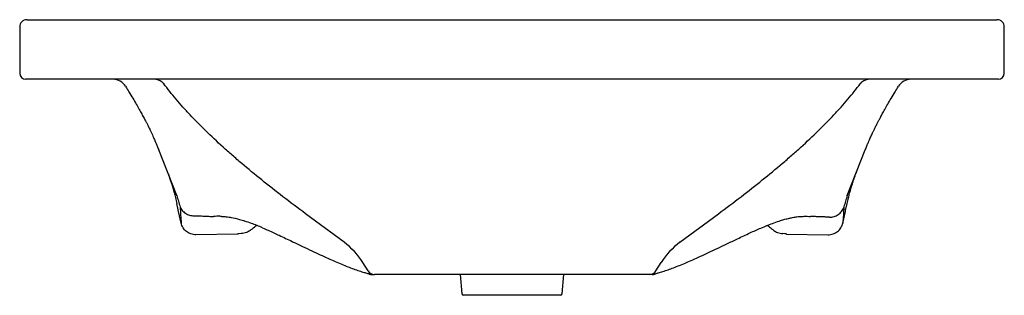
# Model space of a CAD drawing. Header units: millimetres. Extents: x 3879.271 to 3879.931, y 2377.298 to 2377.483.
import ezdxf

# ---------------------------------------------------------------- set-up
doc = ezdxf.new("R2010")
doc.units = ezdxf.units.MM
doc.layers.add('SANINDUSA', color=3, linetype='Continuous')

msp = doc.modelspace()

# ---------------------------------------------------------------- linework, layer by layer
at = {"layer": 'SANINDUSA'}
for p, q in [((3879.27553, 2377.48275), (3879.92553, 2377.48275)), ((3879.27053, 2377.47775), (3879.27053, 2377.44675)), ((3879.93053, 2377.44675), (3879.93053, 2377.47775)), ((3879.92653, 2377.44275), (3879.27453, 2377.44275)), ((3879.3758, 2377.36473), (3879.36369, 2377.3954)), ((3879.82526, 2377.36473), (3879.83737, 2377.3954)), ((3879.82414, 2377.35471), (3879.82515, 2377.3593)), ((3879.48794, 2377.33338), (3879.46218, 2377.35249)), ((3879.71313, 2377.33338), (3879.73888, 2377.35249)), ((3879.8223, 2377.34629), (3879.82361, 2377.35228)), ((3879.41651, 2377.3389), (3879.38871, 2377.33843)), ((3879.41673, 2377.33893), (3879.41651, 2377.3389)), ((3879.78433, 2377.33893), (3879.78455, 2377.3389)), ((3879.78455, 2377.3389), (3879.81235, 2377.33843)), ((3879.50406, 2377.3141), (3879.50054, 2377.31973)), ((3879.697, 2377.3141), (3879.70052, 2377.31973)), ((3879.69276, 2377.31175), (3879.5083, 2377.31175)), ((3879.56581, 2377.31175), (3879.56695, 2377.29866)), ((3879.63411, 2377.29866), (3879.63526, 2377.31175)), ((3879.63311, 2377.29775), (3879.56795, 2377.29775))]:
    msp.add_line(p, q, dxfattribs=at)
at = {"layer": 'SANINDUSA', "flags": 128}
for points in [[(3879.37877, 2377.34629), (3879.37705, 2377.3541), (3879.37685, 2377.35502), (3879.37591, 2377.3593)], [(3879.8223, 2377.34629), (3879.82401, 2377.3541), (3879.82414, 2377.35471)]]:
    msp.add_lwpolyline(points, dxfattribs=at)
at = {"layer": 'SANINDUSA'}
for centre, radius, start, end in [((3879.27553, 2377.47775), 0.005, 90, 180), ((3879.92553, 2377.47775), 0.005, 0, 90), ((3879.27453, 2377.44675), 0.004, 180, 270), ((3879.92653, 2377.44675), 0.004, 270, 0), ((3879.33301, 2377.43275), 0.01, 31.90919, 89.9995), ((3879.36054, 2377.43415), 0.00859, 50.43446, 89.70202), ((3879.84052, 2377.43415), 0.00859, 90.29798, 129.56554), ((3879.86805, 2377.43275), 0.01, 90.0005, 148.15384), ((3879.59068, 2377.1265), 0.27125, 127.19143, 127.64353), ((3879.59068, 2377.1265), 0.27125, 126.46051, 127.19143), ((3879.61038, 2377.1265), 0.27125, 52.80857, 53.53949), ((3879.61038, 2377.1265), 0.27125, 52.35647, 52.80857), ((3879.45814, 2377.29323), 0.05, 32.00538, 53.42697), ((3879.74292, 2377.29323), 0.05, 126.57303, 147.99462), ((3879.5083, 2377.31675), 0.005, 212.00538, 270), ((3879.69276, 2377.31675), 0.005, 270, 327.99462), ((3879.50657, 2377.31675), 0.005, 249.97984, 270), ((3879.69449, 2377.31675), 0.005, 270, 290.02016), ((3879.56795, 2377.29875), 0.001, 185, 270), ((3879.63311, 2377.29875), 0.001, 270, 355)]:
    msp.add_arc(centre, radius, start, end, dxfattribs=at)
for centre, major_axis, start_param, end_param in [((3879.42099, 2377.3385), (0.00609, 0.00012), 1.918684, 2.341335), ((3879.78007, 2377.3385), (0.00609, -0.00012), 0.800257, 1.222908)]:
    msp.add_ellipse(centre, major_axis=major_axis, ratio=0.118133, start_param=start_param, end_param=end_param, dxfattribs=at)
for points, knots in [([(3879.36601, 2377.44078), (3879.36614, 2377.44069), (3879.36626, 2377.4406), (3879.36649, 2377.44042), (3879.3666, 2377.44033), (3879.36679, 2377.44015), (3879.36687, 2377.44006), (3879.36704, 2377.43989), (3879.36711, 2377.43981), (3879.36719, 2377.43972)], [0, 0, 0, 0, 0.25, 0.25, 0.5, 0.5, 0.75, 0.75, 1, 1, 1, 1]), ([(3879.46218, 2377.35249), (3879.45177, 2377.36021), (3879.44196, 2377.36775), (3879.42813, 2377.37889), (3879.42366, 2377.38258), (3879.41719, 2377.38809), (3879.41506, 2377.38993), (3879.41089, 2377.39359), (3879.40884, 2377.39542), (3879.4028, 2377.4009), (3879.39895, 2377.40452), (3879.3916, 2377.4117), (3879.38809, 2377.41528), (3879.38309, 2377.4206), (3879.38147, 2377.42237), (3879.37833, 2377.42589), (3879.37681, 2377.42764), (3879.3724, 2377.43287), (3879.36967, 2377.43632), (3879.36719, 2377.43972)], [0, 0, 0, 0, 0.25, 0.25, 0.375, 0.375, 0.4375, 0.4375, 0.5, 0.5, 0.625, 0.625, 0.75, 0.75, 0.8125, 0.8125, 0.875, 0.875, 1, 1, 1, 1]), ([(3879.73888, 2377.35249), (3879.74929, 2377.36021), (3879.7591, 2377.36775), (3879.77294, 2377.37889), (3879.7774, 2377.38258), (3879.78388, 2377.38809), (3879.786, 2377.38993), (3879.79017, 2377.39359), (3879.79222, 2377.39542), (3879.79826, 2377.4009), (3879.80211, 2377.40452), (3879.80946, 2377.4117), (3879.81297, 2377.41528), (3879.81797, 2377.4206), (3879.81959, 2377.42237), (3879.82273, 2377.42589), (3879.82425, 2377.42764), (3879.82866, 2377.43287), (3879.83139, 2377.43632), (3879.83387, 2377.43972)], [0, 0, 0, 0, 0.25, 0.25, 0.375, 0.375, 0.4375, 0.4375, 0.5, 0.5, 0.625, 0.625, 0.75, 0.75, 0.8125, 0.8125, 0.875, 0.875, 1, 1, 1, 1]), ([(3879.83505, 2377.44078), (3879.83492, 2377.44069), (3879.8348, 2377.4406), (3879.83457, 2377.44042), (3879.83446, 2377.44033), (3879.83427, 2377.44015), (3879.83419, 2377.44006), (3879.83403, 2377.43989), (3879.83395, 2377.43981), (3879.83387, 2377.43972)], [0, 0, 0, 0, 0.25, 0.25, 0.5, 0.5, 0.75, 0.75, 1, 1, 1, 1]), ([(3879.3415, 2377.43803), (3879.34226, 2377.4368), (3879.3439, 2377.43417), (3879.34631, 2377.43013), (3879.34862, 2377.42615), (3879.35059, 2377.42266), (3879.35207, 2377.41998), (3879.35312, 2377.41802), (3879.35386, 2377.41665), (3879.35455, 2377.41534), (3879.35529, 2377.41393), (3879.35616, 2377.41226), (3879.35721, 2377.41016), (3879.35822, 2377.40807), (3879.35903, 2377.40634), (3879.35981, 2377.40463), (3879.36048, 2377.40311), (3879.36115, 2377.40159), (3879.36185, 2377.39993), (3879.36272, 2377.39783), (3879.36335, 2377.39626), (3879.36369, 2377.3954)], [0, 0, 0, 0, 0.073845, 0.158469, 0.234494, 0.301178, 0.357544, 0.388383, 0.414285, 0.437952, 0.469005, 0.508401, 0.553086, 0.617345, 0.677689, 0.731826, 0.779509, 0.816655, 0.865412, 0.926492, 1, 1, 1, 1]), ([(3879.83737, 2377.3954), (3879.83774, 2377.39632), (3879.8384, 2377.39799), (3879.83932, 2377.4002), (3879.84006, 2377.40193), (3879.84071, 2377.40341), (3879.84132, 2377.40477), (3879.84197, 2377.4062), (3879.84262, 2377.4076), (3879.84343, 2377.4093), (3879.84445, 2377.41137), (3879.84552, 2377.41344), (3879.84649, 2377.4153), (3879.84755, 2377.4173), (3879.84885, 2377.4197), (3879.85046, 2377.42264), (3879.85243, 2377.42613), (3879.85474, 2377.43011), (3879.85716, 2377.43416), (3879.8588, 2377.4368), (3879.85956, 2377.43803)], [0, 0, 0, 0, 0.078843, 0.143202, 0.193209, 0.231855, 0.273275, 0.31934, 0.366995, 0.417437, 0.470156, 0.520896, 0.559932, 0.596824, 0.641901, 0.698282, 0.765037, 0.841179, 0.925961, 1, 1, 1, 1]), ([(3879.36943, 2377.38087), (3879.36965, 2377.3803), (3879.37009, 2377.37917), (3879.3707, 2377.37752), (3879.37124, 2377.37599), (3879.37171, 2377.37463), (3879.3721, 2377.37343), (3879.37243, 2377.37242), (3879.37269, 2377.37158), (3879.3729, 2377.37087), (3879.37313, 2377.37011), (3879.37341, 2377.36917), (3879.37375, 2377.36799), (3879.37413, 2377.36661), (3879.37455, 2377.36504), (3879.375, 2377.36325), (3879.37546, 2377.36132), (3879.37576, 2377.35997), (3879.37591, 2377.3593)], [0, 0, 0, 0, 0.0851632, 0.1677755, 0.2418368, 0.3073219, 0.3642085, 0.4116905, 0.4508433, 0.4816587, 0.511143, 0.556852, 0.6109575, 0.6734783, 0.7444365, 0.8238572, 0.9117687, 1, 1, 1, 1]), ([(3879.82515, 2377.3593), (3879.82529, 2377.35994), (3879.82558, 2377.36122), (3879.82602, 2377.36305), (3879.82644, 2377.36473), (3879.82682, 2377.3662), (3879.82717, 2377.36747), (3879.82747, 2377.36854), (3879.82772, 2377.36942), (3879.82794, 2377.37016), (3879.8282, 2377.371), (3879.82853, 2377.37207), (3879.82897, 2377.37346), (3879.8295, 2377.37507), (3879.83013, 2377.37687), (3879.83084, 2377.37884), (3879.83137, 2377.38018), (3879.83163, 2377.38087)], [0, 0, 0, 0, 0.083643, 0.166914, 0.24164, 0.307849, 0.365564, 0.414, 0.454279, 0.486414, 0.516568, 0.571236, 0.636706, 0.71295, 0.799934, 0.897622, 1, 1, 1, 1]), ([(3879.3758, 2377.36473), (3879.37622, 2377.36342), (3879.37662, 2377.36214), (3879.37736, 2377.35964), (3879.3777, 2377.35842), (3879.37801, 2377.35725)], [0, 0, 0, 0, 0.5, 0.5, 1, 1, 1, 1]), ([(3879.82526, 2377.36473), (3879.82484, 2377.36342), (3879.82444, 2377.36214), (3879.8237, 2377.35964), (3879.82336, 2377.35842), (3879.82305, 2377.35725)], [0, 0, 0, 0, 0.5, 0.5, 1, 1, 1, 1]), ([(3879.37801, 2377.35725), (3879.37835, 2377.35635), (3879.37883, 2377.3555), (3879.38006, 2377.35399), (3879.3808, 2377.35333), (3879.38246, 2377.35225), (3879.38338, 2377.35184), (3879.38532, 2377.3513), (3879.38634, 2377.35118), (3879.38736, 2377.3512)], [0, 0, 0, 0, 0.25, 0.25, 0.5, 0.5, 0.75, 0.75, 1, 1, 1, 1]), ([(3879.81336, 2377.35021), (3879.8144, 2377.3502), (3879.81544, 2377.35034), (3879.81743, 2377.35093), (3879.81837, 2377.35139), (3879.82008, 2377.35256), (3879.82084, 2377.35327), (3879.8221, 2377.35491), (3879.8226, 2377.35582), (3879.82295, 2377.35679)], [0, 0, 0, 0, 0.25, 0.25, 0.5, 0.5, 0.75, 0.75, 1, 1, 1, 1]), ([(3879.38736, 2377.3512), (3879.3885, 2377.35116), (3879.38963, 2377.35111), (3879.39189, 2377.35102), (3879.39301, 2377.35097), (3879.39523, 2377.35087), (3879.39632, 2377.35082), (3879.39793, 2377.35076), (3879.39846, 2377.35074), (3879.39924, 2377.35072), (3879.3995, 2377.35071), (3879.39988, 2377.3507), (3879.40001, 2377.3507), (3879.4002, 2377.3507), (3879.40026, 2377.3507), (3879.40036, 2377.35069), (3879.40039, 2377.35069), (3879.40043, 2377.35069), (3879.40045, 2377.35069), (3879.40047, 2377.35069), (3879.40048, 2377.35069), (3879.4005, 2377.35069), (3879.40051, 2377.35069), (3879.40051, 2377.35069)], [0, 0, 0, 0, 0.25, 0.25, 0.5, 0.5, 0.75, 0.75, 0.875, 0.875, 0.9375, 0.9375, 0.96875, 0.96875, 0.984375, 0.984375, 0.992188, 0.992188, 0.996094, 0.996094, 0.998047, 0.998047, 1, 1, 1, 1]), ([(3879.40589, 2377.35071), (3879.40547, 2377.35073), (3879.40368, 2377.35084), (3879.4019, 2377.35076), (3879.40053, 2377.35069), (3879.40051, 2377.35069)], [0, 0, 0, 0, 0.2373106, 0.9912885, 1, 1, 1, 1]), ([(3879.40589, 2377.35073), (3879.40605, 2377.35073), (3879.40697, 2377.35073), (3879.40864, 2377.35057), (3879.41066, 2377.3503), (3879.41361, 2377.34979), (3879.41656, 2377.34909), (3879.41961, 2377.34819), (3879.42085, 2377.34781), (3879.42149, 2377.34759), (3879.42153, 2377.34758)], [0, 0, 0, 0, 0.034458, 0.205824, 0.340056, 0.437492, 0.773604, 0.885178, 0.993122, 1, 1, 1, 1]), ([(3879.43326, 2377.34308), (3879.43083, 2377.34411), (3879.42692, 2377.34577), (3879.42299, 2377.34703), (3879.4215, 2377.34751)], [0, 0, 0, 0, 0.622446, 1, 1, 1, 1]), ([(3879.76757, 2377.34298), (3879.77008, 2377.34405), (3879.77409, 2377.34575), (3879.77812, 2377.34705), (3879.77961, 2377.3476)], [0, 0, 0, 0, 0.626268, 1, 1, 1, 1]), ([(3879.77961, 2377.3476), (3879.77964, 2377.34761), (3879.7802, 2377.3478), (3879.78126, 2377.34813), (3879.78277, 2377.34859), (3879.78427, 2377.349), (3879.786, 2377.34944), (3879.78819, 2377.34992), (3879.79094, 2377.35039), (3879.79335, 2377.3507), (3879.79469, 2377.3507), (3879.79506, 2377.3507)], [0, 0, 0, 0, 0.005737, 0.102511, 0.195127, 0.283873, 0.380637, 0.518368, 0.697654, 0.918403, 1, 1, 1, 1]), ([(3879.79505, 2377.3507), (3879.79552, 2377.35073), (3879.79734, 2377.35084), (3879.79917, 2377.35076), (3879.80053, 2377.35069), (3879.80055, 2377.35069)], [0, 0, 0, 0, 0.2529983, 0.9914677, 1, 1, 1, 1]), ([(3879.81336, 2377.35022), (3879.81307, 2377.35022), (3879.81249, 2377.35024), (3879.81163, 2377.35027), (3879.81023, 2377.35032), (3879.80829, 2377.35038), (3879.80621, 2377.35046), (3879.80452, 2377.35053), (3879.80351, 2377.35057), (3879.80278, 2377.3506), (3879.80236, 2377.35062), (3879.80199, 2377.35063), (3879.80166, 2377.35064), (3879.80137, 2377.35066), (3879.80113, 2377.35067), (3879.80093, 2377.35068), (3879.80077, 2377.35068), (3879.80066, 2377.35069), (3879.80059, 2377.35069), (3879.80056, 2377.35069), (3879.80055, 2377.35069)], [0, 0, 0, 0, 0.068207, 0.134891, 0.200055, 0.393557, 0.587858, 0.685977, 0.789654, 0.825656, 0.858281, 0.887531, 0.913404, 0.9359, 0.955021, 0.970765, 0.983134, 0.992127, 0.997747, 1, 1, 1, 1]), ([(3879.38871, 2377.33843), (3879.38813, 2377.33842), (3879.38756, 2377.33846), (3879.38644, 2377.33863), (3879.38588, 2377.33877), (3879.38479, 2377.33914), (3879.38426, 2377.33937), (3879.38326, 2377.33991), (3879.38279, 2377.34022), (3879.38188, 2377.34094), (3879.38147, 2377.34133), (3879.38071, 2377.34218), (3879.38036, 2377.34264), (3879.37975, 2377.34362), (3879.37949, 2377.34412), (3879.37906, 2377.34518), (3879.37889, 2377.34572), (3879.37877, 2377.34629)], [0, 0, 0, 0, 0.125, 0.125, 0.25, 0.25, 0.375, 0.375, 0.5, 0.5, 0.625, 0.625, 0.75, 0.75, 0.875, 0.875, 1, 1, 1, 1]), ([(3879.42259, 2377.3399), (3879.42201, 2377.33967), (3879.4214, 2377.33949), (3879.42015, 2377.33923), (3879.41952, 2377.33916), (3879.4189, 2377.33914)], [0, 0, 0, 0, 0.5, 0.5, 1, 1, 1, 1]), ([(3879.43336, 2377.34301), (3879.43462, 2377.34248), (3879.43837, 2377.34088), (3879.44495, 2377.33782), (3879.45261, 2377.33419), (3879.45988, 2377.3307), (3879.46618, 2377.32769), (3879.47186, 2377.32502), (3879.47705, 2377.32264), (3879.48185, 2377.32051), (3879.4863, 2377.31862), (3879.49041, 2377.31696), (3879.49435, 2377.31546), (3879.49798, 2377.3142), (3879.50071, 2377.31331), (3879.50209, 2377.31294), (3879.50244, 2377.31285)], [0, 0, 0, 0, 0.050754, 0.150055, 0.266982, 0.364371, 0.451415, 0.531089, 0.605354, 0.675079, 0.741584, 0.803878, 0.863181, 0.926356, 0.981032, 1, 1, 1, 1]), ([(3879.69863, 2377.31283), (3879.69963, 2377.31313), (3879.70173, 2377.31375), (3879.70517, 2377.31491), (3879.70889, 2377.31628), (3879.71291, 2377.31786), (3879.71722, 2377.31966), (3879.72187, 2377.32168), (3879.72689, 2377.32395), (3879.7323, 2377.32647), (3879.73818, 2377.32926), (3879.74466, 2377.33237), (3879.752, 2377.33589), (3879.75965, 2377.33946), (3879.76493, 2377.3419), (3879.76742, 2377.34292), (3879.76746, 2377.34293)], [0, 0, 0, 0, 0.053318, 0.109692, 0.169791, 0.231419, 0.296121, 0.364904, 0.437661, 0.514525, 0.596729, 0.686115, 0.785566, 0.900001, 0.99857, 1, 1, 1, 1]), ([(3879.77847, 2377.3399), (3879.77906, 2377.33967), (3879.77966, 2377.33949), (3879.78091, 2377.33923), (3879.78154, 2377.33916), (3879.78216, 2377.33914)], [0, 0, 0, 0, 0.5, 0.5, 1, 1, 1, 1]), ([(3879.81235, 2377.33843), (3879.81293, 2377.33842), (3879.8135, 2377.33846), (3879.81462, 2377.33863), (3879.81518, 2377.33877), (3879.81627, 2377.33914), (3879.8168, 2377.33937), (3879.8178, 2377.33991), (3879.81828, 2377.34022), (3879.81918, 2377.34094), (3879.8196, 2377.34133), (3879.82036, 2377.34218), (3879.8207, 2377.34264), (3879.82131, 2377.34362), (3879.82157, 2377.34412), (3879.822, 2377.34518), (3879.82217, 2377.34572), (3879.8223, 2377.34629)], [0, 0, 0, 0, 0.125, 0.125, 0.25, 0.25, 0.375, 0.375, 0.5, 0.5, 0.625, 0.625, 0.75, 0.75, 0.875, 0.875, 1, 1, 1, 1]), ([(3879.50244, 2377.31283), (3879.50246, 2377.31283), (3879.50294, 2377.3127), (3879.50368, 2377.31246), (3879.50445, 2377.3122), (3879.50477, 2377.31208), (3879.50483, 2377.31206)], [0, 0, 0, 0, 0.016613, 0.435416, 0.887069, 1, 1, 1, 1]), ([(3879.50657, 2377.31175), (3879.5071, 2377.31175), (3879.50809, 2377.31175), (3879.5082, 2377.31175), (3879.50824, 2377.31175)], [0, 0, 0, 0, 0.535241, 1, 1, 1, 1]), ([(3879.69449, 2377.31175), (3879.69396, 2377.31175), (3879.69297, 2377.31175), (3879.69287, 2377.31175), (3879.69282, 2377.31175)], [0, 0, 0, 0, 0.53524, 1, 1, 1, 1]), ([(3879.69622, 2377.31206), (3879.69624, 2377.31207), (3879.69653, 2377.31217), (3879.69723, 2377.31241), (3879.69802, 2377.31267), (3879.69855, 2377.31281), (3879.69863, 2377.31283)], [0, 0, 0, 0, 0.044089, 0.503337, 0.92576, 1, 1, 1, 1])]:
    msp.add_open_spline(points, degree=3, knots=knots, dxfattribs=at)
for points in [[(3879.37585, 2377.3646), (3879.37584, 2377.36464), (3879.37582, 2377.36468), (3879.3758, 2377.36473)], [(3879.82521, 2377.3646), (3879.82523, 2377.36464), (3879.82524, 2377.36468), (3879.82526, 2377.36473)], [(3879.37801, 2377.35725), (3879.37808, 2377.35702), (3879.37811, 2377.35687), (3879.37811, 2377.35679)], [(3879.37811, 2377.35679), (3879.3783, 2377.35331), (3879.37852, 2377.34981), (3879.37877, 2377.34629)], [(3879.82295, 2377.35679), (3879.82276, 2377.35331), (3879.82254, 2377.34981), (3879.8223, 2377.34629)], [(3879.82305, 2377.35725), (3879.82299, 2377.35702), (3879.82295, 2377.35687), (3879.82295, 2377.35679)], [(3879.42501, 2377.34128), (3879.42427, 2377.34071), (3879.42346, 2377.34025), (3879.42259, 2377.3399)], [(3879.77605, 2377.34128), (3879.77679, 2377.34071), (3879.7776, 2377.34025), (3879.77847, 2377.3399)]]:
    msp.add_open_spline(points, degree=3, dxfattribs=at)

doc.saveas('drawing.dxf')
